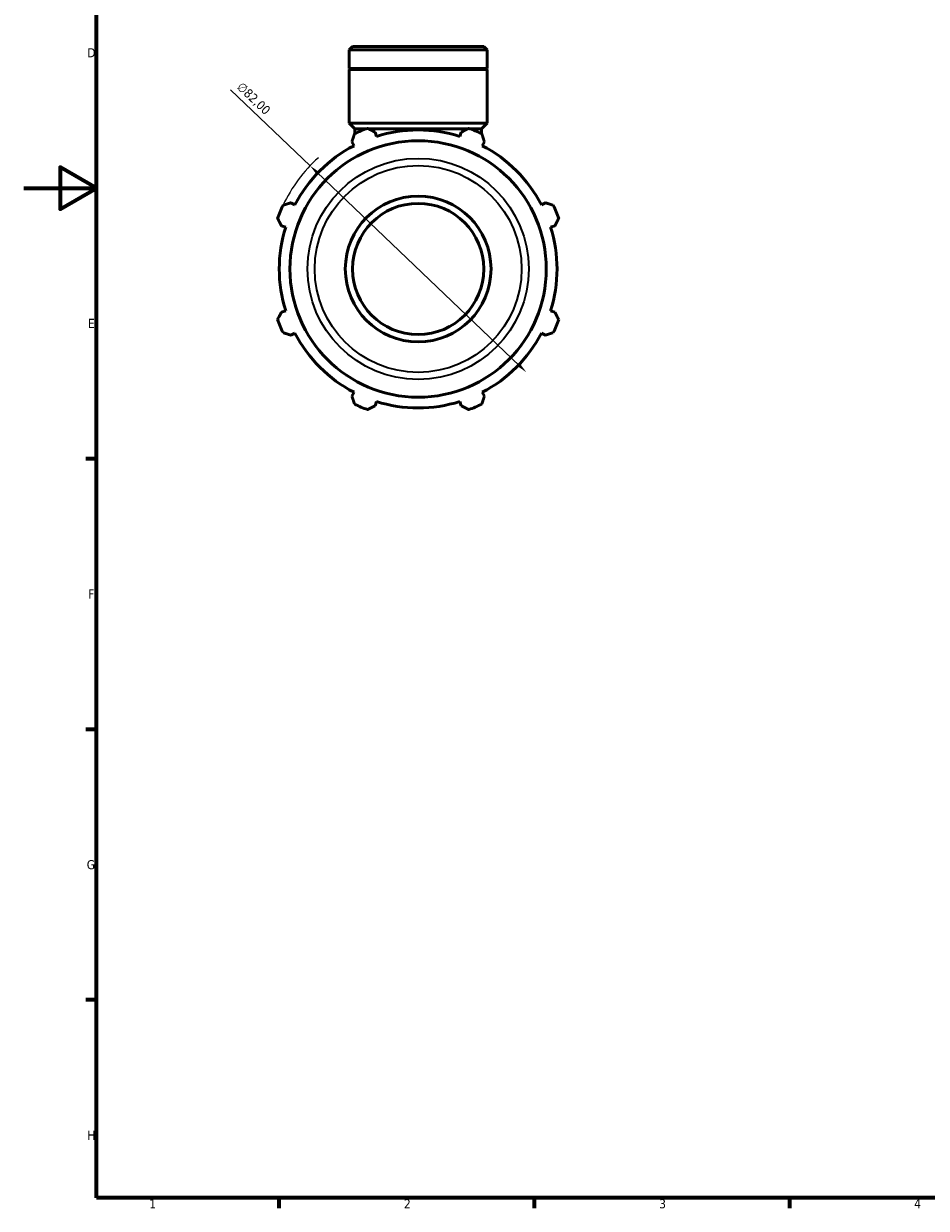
# Model space of a CAD drawing. Header units: millimetres. Extents: x 0 to 931, y 0 to 945.
# Tile 1 of 6: x 0 to 248, y 17 to 342. Entities that reach past the tile are written whole.
import ezdxf

# ---------------------------------------------------------------- set-up
doc = ezdxf.new("R2010")
doc.units = ezdxf.units.MM
for name, color, linetype, lineweight in [('Border (ISO)', 7, 'Continuous', 70), ('Dimension (ISO)', 7, 'Continuous', 25), ('Visible (ISO)', 7, 'Continuous', 50), ('Visible Narrow (ISO)', 7, 'Continuous', 35)]:
    doc.layers.add(name, color=color, linetype=linetype, lineweight=lineweight)
doc.styles.add('Note Text (ISO)', font='tahoma.ttf')
doc.dimstyles.new('Default (ISO)', dxfattribs={"dimtxt": 2.5, "dimasz": 2.5, "dimexe": 3.175, "dimexo": 0, "dimgap": 0.762, "dimtad": 1, "dimrnd": 1e-08, "dimzin": 0, "dimtxsty": 'Note Text (ISO)', "dimcen": 0.09, "dimdle": 10, "dimclrd": 256, "dimclre": 256, "dimclrt": 232, "dimazin": 0, "dimtfac": 1.40208, "dimtmove": 0, "dimatfit": 3, "dimfxl": 1, "dimtolj": 1, "dimtzin": 0, "dimlwd": -1, "dimlwe": -1, "dimarcsym": 0})

# ---------------------------------------------------------------- blocks, each defined once
blk = doc.blocks.new('Borders Default Border')
at = {"layer": 'Border (ISO)'}
for p, q in [((20, 222.75), (17.1, 222.75)), ((20, 148.5), (17.1, 148.5)), ((20, 74.25), (17.1, 74.25)), ((70.08, 20), (70.08, 17.1)), ((140.17, 20), (140.17, 17.1)), ((210.25, 20), (210.25, 17.1))]:
    blk.add_line(p, q, dxfattribs=at)
at = {"layer": 'Border (ISO)', "flags": 128}
for points in [[(20, 20), (20, 574), (821, 574), (821, 20), (20, 20)], [(0, 297), (20, 297), (10, 302.77), (10, 291.23), (20, 297)]]:
    blk.add_lwpolyline(points, dxfattribs=at)
at = {"layer": 'Border (ISO)', "color": 232, "true_color": 0xca0064, "char_height": 2.5, "attachment_point": 7, "style": 'Note Text (ISO)'}
for s, insert in [('D', (17.43, 332.88)), ('E', (17.64, 258.63)), ('F', (17.7, 184.38)), ('G', (17.31, 110.08)), ('H', (17.44, 35.88)), ('1', (34.48, 17.1)), ('2', (104.37, 17.1)), ('3', (174.43, 17.05)), ('4', (244.42, 17.1))]:
    blk.add_mtext(s, dxfattribs=dict(at, insert=insert))
blk = doc.blocks.new('*D14')
at = {"layer": 'Defpoints', "color": 0, "transparency": 16777216}
for p in [(78.62, 303.11), (137.95, 246.5)]:
    blk.add_point(p, dxfattribs=at)
at = {"layer": 'Dimension (ISO)', "transparency": 16777216}
for p, q in [((78.62, 303.11), (56.76, 323.96)), ((136.14, 248.23), (80.43, 301.38))]:
    blk.add_line(p, q, dxfattribs=at)
blk.add_arc((108.28, 274.81), 41, 131.9104, 154.792, dxfattribs=at)
for points in [[(80.71, 301.68), (80.14, 301.08), (78.62, 303.11)], [(136.43, 248.53), (135.85, 247.93), (137.95, 246.5)]]:
    blk.add_solid(points, dxfattribs=at)
at = {"layer": 'Dimension (ISO)', "color": 232, "true_color": 0xca0064, "transparency": 16777216, "insert": (60.05, 326.31), "char_height": 2.5, "attachment_point": 1, "rotation": 316.3473, "style": 'Note Text (ISO)'}
blk.add_mtext('\\A1;∅82,00', dxfattribs=at)

msp = doc.modelspace()

# ---------------------------------------------------------------- linework, layer by layer
at = {"layer": 'Visible (ISO)'}
for p, q in [((90.2583, 335.806), (89.3495, 334.8972)), ((127.2133, 334.8972), (89.3495, 334.8972)), ((89.3495, 329.806), (89.3495, 334.8972)), ((90.2583, 335.806), (126.3046, 335.806)), ((126.3046, 335.806), (127.2133, 334.8972)), ((127.2133, 329.806), (127.2133, 334.8972)), ((127.2133, 329.806), (89.3495, 329.806)), ((89.6495, 329.506), (89.3495, 329.806)), ((127.2133, 329.506), (89.3495, 329.506)), ((89.3495, 314.806), (89.3495, 329.506)), ((126.9133, 329.506), (127.2133, 329.806)), ((127.2133, 314.806), (127.2133, 329.506)), ((127.2133, 314.806), (89.3495, 314.806)), ((90.8641, 313.2914), (89.3495, 314.806)), ((94.1439, 313.2914), (90.8641, 313.2914)), ((90.8641, 311.9225), (90.8641, 313.2914)), ((121.9819, 313.2914), (94.5809, 313.2914)), ((96.8155, 311.1712), (96.4456, 312.3443)), ((120.1172, 312.3443), (119.7473, 311.1712)), ((125.6987, 313.2914), (122.419, 313.2914)), ((125.6987, 313.2914), (127.2133, 314.806)), ((125.6987, 311.9225), (125.6987, 313.2914)), ((90.107, 309.7187), (90.6749, 308.6277)), ((125.8879, 308.6277), (126.4558, 309.7187)), ((74.4597, 292.4124), (73.3687, 292.9804)), ((143.1942, 292.9804), (142.1031, 292.4124)), ((70.7431, 286.6418), (71.9162, 286.2719)), ((144.6466, 286.2719), (145.8197, 286.6418)), ((71.9162, 263.3401), (70.7431, 262.9702)), ((145.8197, 262.9702), (144.6466, 263.3401)), ((73.3687, 256.6315), (74.4597, 257.1995)), ((142.1031, 257.1995), (143.1942, 256.6315)), ((90.6749, 240.9843), (90.107, 239.8932)), ((126.4558, 239.8932), (125.8879, 240.9843)), ((96.4456, 237.2677), (96.8155, 238.4407)), ((119.7473, 238.4407), (120.1172, 237.2677))]:
    msp.add_line(p, q, dxfattribs=at)
for radius in [35.1779, 20, 18]:
    msp.add_circle((108.2814, 274.806), radius, dxfattribs=at)
for radius, start, end in [(41, 109.791984, 115.208016), (38.13, 72.5, 107.5), (41, 64.791984, 70.208016), (38.13, 117.5, 152.5), (38.13, 27.5, 62.5), (41, 154.791984, 160.208016), (41, 19.791984, 25.208016), (38.13, 162.5, 197.5), (38.13, 342.5, 17.5), (41, 199.791984, 205.208016), (41, 334.791984, 340.208016), (38.13, 207.5, 242.5), (38.13, 297.5, 332.5), (41, 244.791984, 250.208016), (38.13, 252.5, 287.5), (41, 289.791984, 295.208016)]:
    msp.add_arc((108.2814, 274.806), radius, start, end, dxfattribs=at)
for points, weights in [([(94.3986, 313.384), (95.443, 312.8535), (96.4456, 312.3443)], [1, 1.00163889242, 1.00246146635]), ([(120.1172, 312.3443), (121.1198, 312.8535), (122.1643, 313.384)], [1.00246146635, 1.00163889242, 1]), ([(90.107, 309.7187), (90.4559, 310.7878), (90.8193, 311.9014)], [1.00246146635, 1.00163889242, 1]), ([(125.7436, 311.9014), (126.107, 310.7878), (126.4558, 309.7187)], [1, 1.00163889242, 1.00246146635]), ([(71.1859, 292.2681), (72.2996, 292.6315), (73.3687, 292.9804)], [1, 1.00163889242, 1.00246146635]), ([(143.1942, 292.9804), (144.2632, 292.6315), (145.3769, 292.2681)], [1.00246146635, 1.00163889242, 1]), ([(70.7431, 286.6418), (70.2338, 287.6444), (69.7034, 288.6888)], [1.00246146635, 1.00163889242, 1]), ([(146.8595, 288.6888), (146.329, 287.6444), (145.8197, 286.6418)], [1, 1.00163889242, 1.00246146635]), ([(69.7034, 260.9231), (70.2338, 261.9675), (70.7431, 262.9702)], [1, 1.00163889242, 1.00246146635]), ([(145.8197, 262.9702), (146.329, 261.9675), (146.8595, 260.9231)], [1.00246146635, 1.00163889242, 1]), ([(73.3687, 256.6315), (72.2996, 256.9804), (71.1859, 257.3438)], [1.00246146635, 1.00163889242, 1]), ([(145.3769, 257.3438), (144.2632, 256.9804), (143.1942, 256.6315)], [1, 1.00163889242, 1.00246146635]), ([(90.8193, 237.7105), (90.4559, 238.8241), (90.107, 239.8932)], [1, 1.00163889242, 1.00246146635]), ([(96.4456, 237.2677), (95.443, 236.7584), (94.3986, 236.2279)], [1.00246146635, 1.00163889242, 1]), ([(122.1643, 236.2279), (121.1198, 236.7584), (120.1172, 237.2677)], [1, 1.00163889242, 1.00246146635]), ([(126.4558, 239.8932), (126.107, 238.8241), (125.7436, 237.7105)], [1.00246146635, 1.00163889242, 1])]:
    msp.add_rational_spline(points, weights, degree=2, dxfattribs=at)
at = {"layer": 'Visible Narrow (ISO)'}
for radius in [30.3367, 28.3804]:
    msp.add_circle((108.2814, 274.806), radius, dxfattribs=at)

# ---------------------------------------------------------------- block references
msp.add_blockref('Borders Default Border', (0, 0))

# ---------------------------------------------------------------- dimensions: what is measured, and where the dimension line sits
at = {"layer": 'Dimension (ISO)'}
dim = msp.add_diameter_dim_2p(p1=(137.9465, 246.5043), p2=(78.6164, 303.1077), dimstyle='Default (ISO)', override={"dimdec": 2, "dimlfac": 1, "dimtp": 0, "dimtm": 0, "dimtdec": 2, "dimatfit": 2}, dxfattribs=at)
dim.commit()
dim.dimension.update_dxf_attribs({"geometry": '*D14', "text_midpoint": (61.2845, 319.6429), "dimtype": 163})

doc.saveas('drawing.dxf')
